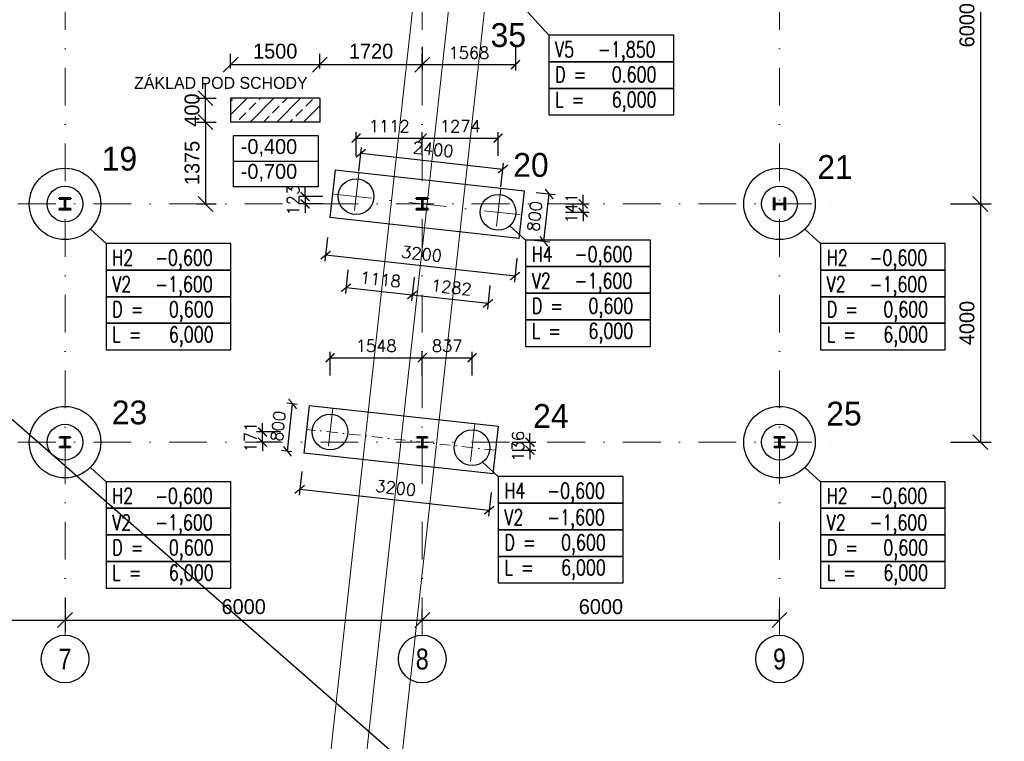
# Model space of a CAD drawing. Header units: millimetres. Extents: x -15255 to 382697, y -199968 to 116742.
# Tile 17 of 40: x 131467 to 148004, y -52420 to -40305. Entities that reach past the tile are written whole.
import ezdxf
from ezdxf.enums import TextEntityAlignment as Align

# ---------------------------------------------------------------- set-up
doc = ezdxf.new("R2010")
doc.units = ezdxf.units.MM
doc.header["$LTSCALE"] = 50
doc.linetypes.add('DASHDOT', pattern=[25.4, 12.7, -6.35, 0, -6.35])
for name, color, linetype in [('CISLA', 2, 'Continuous'), ('KOTY', 4, 'Continuous'), ('PILOTY', 2, 'Continuous')]:
    doc.layers.add(name, color=color, linetype=linetype)
for name, color, linetype, lineweight in [('CKKOTY', 3, 'Continuous', 25), ('CKRASTR', 1, 'DASHDOT', 18), ('CKRASTR_POPIS', 3, 'Continuous', 25), ('CSPROFILY_REZY', 4, 'Continuous', 50), ('OstKanDest', 32, '626B', 13)]:
    doc.layers.add(name, color=color, linetype=linetype, lineweight=lineweight)
doc.styles.add('Arial', font='ARIAL.TTF', dxfattribs={"width": 0.8})
doc.styles.add('RomanS', font='romans.shx')
doc.linetypes.add('626B', pattern='A,5,-2,5,-5.5,[150,stn.shx,S=0.1,R=0,X=0,Y=0],-5.5,5,-2', length=30)
doc.dimstyles.new('CADKON', dxfattribs={"dimscale": 100, "dimtxt": 2.5, "dimasz": 2.5, "dimexe": 1.8, "dimexo": 5, "dimgap": 1, "dimtad": 1, "dimdec": 0, "dimrnd": 1, "dimtxsty": 'Standard', "dimblk1": 'OBLIQUE', "dimblk2": 'OBLIQUE', "dimsah": 1, "dimcen": 2.5, "dimclrd": 256, "dimadec": 1, "dimazin": 2, "dimtfac": 1, "dimtdec": 0, "dimtix": 1, "dimtmove": 2, "dimatfit": 3, "dimldrblk": 'OPEN30', "dimfxl": 0, "dimtolj": 1, "dimlwd": -1, "dimarcsym": 0})
doc.dimstyles.new('IN 1_100', dxfattribs={"dimscale": 100, "dimtxt": 2, "dimasz": 1.5, "dimexe": 1, "dimexo": 2, "dimgap": 1, "dimtad": 1, "dimdec": 0, "dimzin": 0, "dimdsep": 46, "dimtxsty": 'RomanS', "dimblk": 'ARCHTICK', "dimcen": 0.09, "dimclrd": 256, "dimclre": 256, "dimclrt": 7, "dimadec": 0, "dimazin": 0, "dimtfac": 1, "dimtdec": 0, "dimtix": 1, "dimtmove": 2, "dimatfit": 3, "dimfxl": 0, "dimtolj": 1, "dimtzin": 0, "dimarcsym": 0})

# ---------------------------------------------------------------- blocks, each defined once
blk = doc.blocks.new('CK_S_EXT_HEAHEA200')
for p, q in [((-100, 95), (100, 95)), ((-100, 95), (-100, 85)), ((-100, 85), (-21.25, 85)), ((-3.25, -67), (-3.25, 67)), ((3.25, -67), (3.25, 67)), ((100, 85), (21.25, 85)), ((100, 95), (100, 85)), ((-100, -95), (-100, -85)), ((-100, -85), (-21.25, -85)), ((-100, -95), (100, -95)), ((100, -85), (21.25, -85)), ((100, -95), (100, -85))]:
    blk.add_line(p, q)
for centre, start, end in [((-21.25, 67), 0, 90), ((21.25, 67), 90, 180), ((-21.25, -67), 270, 0), ((21.25, -67), 180, 270)]:
    blk.add_arc(centre, 18, start, end)
blk = doc.blocks.new('CK_S_EXT_HEAHEA180')
for p, q in [((-90, 85.5), (90, 85.5)), ((-90, 85.5), (-90, 76)), ((-90, 76), (-18, 76)), ((-3, -61), (-3, 61)), ((3, -61), (3, 61)), ((90, 76), (18, 76)), ((90, 85.5), (90, 76)), ((-90, -85.5), (-90, -76)), ((-90, -76), (-18, -76)), ((-90, -85.5), (90, -85.5)), ((90, -76), (18, -76)), ((90, -85.5), (90, -76))]:
    blk.add_line(p, q)
for centre, start, end in [((-18, 61), 0, 90), ((18, 61), 90, 180), ((-18, -61), 270, 0), ((18, -61), 180, 270)]:
    blk.add_arc(centre, 15, start, end)
blk = doc.blocks.new('_OBLIQUE')
at = {"color": 0, "linetype": 'ByBlock'}
blk.add_line((-0.5, -0.5), (0.5, 0.5), dxfattribs=at)
blk = doc.blocks.new('*D149')
at = {"layer": 'CKKOTY', "color": 0, "lineweight": -2}
for p, q in [((147103, -37398), (147783, -37398)), ((147103, -43398), (147783, -43398))]:
    blk.add_line(p, q, dxfattribs=at)
at = {"layer": 'CKKOTY'}
blk.add_line((147603, -37398), (147603, -43398), dxfattribs=at)
at = {"layer": 'Defpoints', "color": 0}
for p in [(145229, -37398), (145229, -43398), (147603, -43398)]:
    blk.add_point(p, dxfattribs=at)
at = {"layer": 'CKKOTY', "xscale": 250, "yscale": 250, "zscale": 250}
for p, rotation in [((147603, -37398), 90), ((147603, -43398), 270)]:
    blk.add_blockref('_OBLIQUE', p, dxfattribs=dict(at, rotation=rotation))
at = {"layer": 'CKKOTY', "color": 0, "insert": (147378, -40398), "char_height": 250, "attachment_point": 5, "rotation": 90}
blk.add_mtext('\\A1;6000', dxfattribs=at)
blk = doc.blocks.new('_Open30')
at = {"color": 0, "lineweight": -2}
for p, q in [((-1, 0.268), (0, 0)), ((0, 0), (-1, -0.268)), ((0, 0), (-1, 0))]:
    blk.add_line(p, q, dxfattribs=at)
blk = doc.blocks.new('*D150')
at = {"layer": 'CKKOTY', "color": 0, "lineweight": -2}
for p, q in [((147103, -43398), (147783, -43398)), ((147103, -47398), (147783, -47398))]:
    blk.add_line(p, q, dxfattribs=at)
at = {"layer": 'CKKOTY'}
blk.add_line((147603, -43398), (147603, -47398), dxfattribs=at)
at = {"layer": 'Defpoints', "color": 0}
for p in [(145229, -43398), (145229, -47398), (147603, -47398)]:
    blk.add_point(p, dxfattribs=at)
at = {"layer": 'CKKOTY', "xscale": 250, "yscale": 250, "zscale": 250}
for p, rotation in [((147603, -43398), 90), ((147603, -47398), 270)]:
    blk.add_blockref('_OBLIQUE', p, dxfattribs=dict(at, rotation=rotation))
at = {"layer": 'CKKOTY', "color": 0, "insert": (147378, -45398), "char_height": 250, "attachment_point": 5, "rotation": 90}
blk.add_mtext('\\A1;4000', dxfattribs=at)
blk = doc.blocks.new('*D170')
at = {"layer": 'CKKOTY', "color": 0, "lineweight": -2}
for p, q in [((127729, -50019), (127729, -50565)), ((132229, -50019), (132229, -50565))]:
    blk.add_line(p, q, dxfattribs=at)
at = {"layer": 'CKKOTY'}
blk.add_line((127729, -50385), (132229, -50385), dxfattribs=at)
at = {"layer": 'Defpoints', "color": 0}
for p in [(127729, -49519), (132229, -49519), (132229, -50385)]:
    blk.add_point(p, dxfattribs=at)
at = {"layer": 'CKKOTY', "xscale": 250, "yscale": 250, "zscale": 250, "rotation": 180}
blk.add_blockref('_OBLIQUE', (127729, -50385), dxfattribs=at)
at = {"layer": 'CKKOTY', "xscale": 250, "yscale": 250, "zscale": 250}
blk.add_blockref('_OBLIQUE', (132229, -50385), dxfattribs=at)
at = {"layer": 'CKKOTY', "color": 0, "insert": (129979, -50160), "char_height": 250, "attachment_point": 5}
blk.add_mtext('\\A1;4500', dxfattribs=at)
blk = doc.blocks.new('*D171')
at = {"layer": 'CKKOTY', "color": 0, "lineweight": -2}
for p, q in [((132229, -50019), (132229, -50565)), ((138229, -50385), (138229, -50205))]:
    blk.add_line(p, q, dxfattribs=at)
at = {"layer": 'CKKOTY'}
blk.add_line((132229, -50385), (138229, -50385), dxfattribs=at)
at = {"layer": 'Defpoints', "color": 0}
for p in [(132229, -49519), (138229, -50385), (138229, -50385)]:
    blk.add_point(p, dxfattribs=at)
at = {"layer": 'CKKOTY', "xscale": 250, "yscale": 250, "zscale": 250, "rotation": 180}
blk.add_blockref('_OBLIQUE', (132229, -50385), dxfattribs=at)
at = {"layer": 'CKKOTY', "xscale": 250, "yscale": 250, "zscale": 250}
blk.add_blockref('_OBLIQUE', (138229, -50385), dxfattribs=at)
at = {"layer": 'CKKOTY', "color": 0, "insert": (135229, -50160), "char_height": 250, "attachment_point": 5}
blk.add_mtext('\\A1;6000', dxfattribs=at)
blk = doc.blocks.new('*D172')
at = {"layer": 'CKKOTY', "color": 0, "lineweight": -2}
for p, q in [((138229, -50385), (138229, -50205)), ((144229, -50385), (144229, -50205))]:
    blk.add_line(p, q, dxfattribs=at)
at = {"layer": 'CKKOTY'}
blk.add_line((138229, -50385), (144229, -50385), dxfattribs=at)
at = {"layer": 'Defpoints', "color": 0}
for p in [(138229, -50385), (144229, -50385), (144229, -50385)]:
    blk.add_point(p, dxfattribs=at)
at = {"layer": 'CKKOTY', "xscale": 250, "yscale": 250, "zscale": 250, "rotation": 180}
blk.add_blockref('_OBLIQUE', (138229, -50385), dxfattribs=at)
at = {"layer": 'CKKOTY', "xscale": 250, "yscale": 250, "zscale": 250}
blk.add_blockref('_OBLIQUE', (144229, -50385), dxfattribs=at)
at = {"layer": 'CKKOTY', "color": 0, "insert": (141229, -50160), "char_height": 250, "attachment_point": 5}
blk.add_mtext('\\A1;6000', dxfattribs=at)
blk = doc.blocks.new('*D321')
at = {"layer": 'CKKOTY'}
for p, q in [((134588, -41623), (134588, -41373)), ((134588, -42023), (134588, -41623)), ((134588, -42023), (134588, -42273))]:
    blk.add_line(p, q, dxfattribs=at)
at = {"layer": 'CKKOTY', "color": 0, "lineweight": -2}
for p, q in [((134437, -41623), (134768, -41623)), ((134437, -42023), (134768, -42023))]:
    blk.add_line(p, q, dxfattribs=at)
at = {"layer": 'Defpoints', "color": 0}
for p in [(133937, -41623), (134588, -41623), (133937, -42023)]:
    blk.add_point(p, dxfattribs=at)
at = {"layer": 'CKKOTY', "xscale": 250, "yscale": 250, "zscale": 250}
for p, rotation in [((134588, -41623), 270), ((134588, -42023), 90)]:
    blk.add_blockref('_OBLIQUE', p, dxfattribs=dict(at, rotation=rotation))
at = {"layer": 'CKKOTY', "color": 0, "insert": (134363, -41823), "char_height": 250, "attachment_point": 5, "rotation": 90}
blk.add_mtext('\\A1;400', dxfattribs=at)
blk = doc.blocks.new('*D322')
at = {"layer": 'CKKOTY', "color": 0, "lineweight": -2}
for p, q in [((134437, -42023), (134768, -42023)), ((134437, -43398), (134768, -43398))]:
    blk.add_line(p, q, dxfattribs=at)
at = {"layer": 'CKKOTY'}
blk.add_line((134588, -42023), (134588, -43398), dxfattribs=at)
at = {"layer": 'Defpoints', "color": 0}
for p in [(133937, -42023), (133937, -43398), (134588, -43398)]:
    blk.add_point(p, dxfattribs=at)
at = {"layer": 'CKKOTY', "xscale": 250, "yscale": 250, "zscale": 250}
for p, rotation in [((134588, -42023), 90), ((134588, -43398), 270)]:
    blk.add_blockref('_OBLIQUE', p, dxfattribs=dict(at, rotation=rotation))
at = {"layer": 'CKKOTY', "color": 0, "insert": (134363, -42710), "char_height": 250, "attachment_point": 5, "rotation": 90}
blk.add_mtext('\\A1;1375', dxfattribs=at)
blk = doc.blocks.new('*D323')
at = {"layer": 'CKKOTY', "color": 0, "lineweight": -2}
for p, q in [((135009, -41123), (135009, -40880)), ((136509, -41123), (136509, -40880))]:
    blk.add_line(p, q, dxfattribs=at)
at = {"layer": 'CKKOTY'}
blk.add_line((135009, -41060), (136509, -41060), dxfattribs=at)
at = {"layer": 'Defpoints', "color": 0}
for p in [(136509, -41060), (135009, -41623), (136509, -41623)]:
    blk.add_point(p, dxfattribs=at)
at = {"layer": 'CKKOTY', "xscale": 250, "yscale": 250, "zscale": 250, "rotation": 180}
blk.add_blockref('_OBLIQUE', (135009, -41060), dxfattribs=at)
at = {"layer": 'CKKOTY', "xscale": 250, "yscale": 250, "zscale": 250}
blk.add_blockref('_OBLIQUE', (136509, -41060), dxfattribs=at)
at = {"layer": 'CKKOTY', "color": 0, "insert": (135759, -40835), "char_height": 250, "attachment_point": 5}
blk.add_mtext('\\A1;1500', dxfattribs=at)
blk = doc.blocks.new('*D324')
at = {"layer": 'CKKOTY', "color": 0, "lineweight": -2}
for p, q in [((136509, -41123), (136509, -40880)), ((138229, -41123), (138229, -40880))]:
    blk.add_line(p, q, dxfattribs=at)
at = {"layer": 'CKKOTY'}
blk.add_line((136509, -41060), (138229, -41060), dxfattribs=at)
at = {"layer": 'Defpoints', "color": 0}
for p in [(138229, -41060), (136509, -41623), (138229, -41623)]:
    blk.add_point(p, dxfattribs=at)
at = {"layer": 'CKKOTY', "xscale": 250, "yscale": 250, "zscale": 250, "rotation": 180}
blk.add_blockref('_OBLIQUE', (136509, -41060), dxfattribs=at)
at = {"layer": 'CKKOTY', "xscale": 250, "yscale": 250, "zscale": 250}
blk.add_blockref('_OBLIQUE', (138229, -41060), dxfattribs=at)
at = {"layer": 'CKKOTY', "color": 0, "insert": (137369, -40835), "char_height": 250, "attachment_point": 5}
blk.add_mtext('\\A1;1720', dxfattribs=at)
blk = doc.blocks.new('_ArchTick')
at = {"color": 0, "linetype": 'ByBlock', "const_width": 0.15}
blk.add_lwpolyline([(-0.5, -0.5), (0.5, 0.5)], dxfattribs=at)
blk = doc.blocks.new('*D426')
at = {"layer": 'CKKOTY', "lineweight": -2}
for p, q in [((137117, -42593), (137117, -42193)), ((137117, -42293), (138229, -42293)), ((138229, -42593), (138229, -42193))]:
    blk.add_line(p, q, dxfattribs=at)
at = {"layer": 'Defpoints', "color": 0}
for p in [(138229, -42293), (138229, -42995), (137117, -43275)]:
    blk.add_point(p, dxfattribs=at)
at = {"layer": 'CKKOTY', "lineweight": -2, "xscale": 150, "yscale": 150, "zscale": 150, "rotation": 180}
blk.add_blockref('_ArchTick', (137117, -42293), dxfattribs=at)
at = {"layer": 'CKKOTY', "lineweight": -2, "xscale": 150, "yscale": 150, "zscale": 150}
blk.add_blockref('_ArchTick', (138229, -42293), dxfattribs=at)
at = {"layer": 'CKKOTY', "color": 7, "insert": (137673, -42093), "char_height": 200, "attachment_point": 5, "style": 'RomanS'}
blk.add_mtext('\\A1;1112', dxfattribs=at)
blk = doc.blocks.new('*D427')
at = {"layer": 'CKKOTY', "lineweight": -2}
for p, q in [((138229, -42593), (138229, -42193)), ((138229, -42293), (139502, -42293)), ((139502, -42593), (139502, -42193))]:
    blk.add_line(p, q, dxfattribs=at)
at = {"layer": 'Defpoints', "color": 0}
for p in [(139502, -42293), (138229, -42995), (139502, -43539)]:
    blk.add_point(p, dxfattribs=at)
at = {"layer": 'CKKOTY', "lineweight": -2, "xscale": 150, "yscale": 150, "zscale": 150, "rotation": 180}
blk.add_blockref('_ArchTick', (138229, -42293), dxfattribs=at)
at = {"layer": 'CKKOTY', "lineweight": -2, "xscale": 150, "yscale": 150, "zscale": 150}
blk.add_blockref('_ArchTick', (139502, -42293), dxfattribs=at)
at = {"layer": 'CKKOTY', "color": 7, "insert": (138866, -42093), "char_height": 200, "attachment_point": 5, "style": 'RomanS'}
blk.add_mtext('\\A1;1274', dxfattribs=at)
blk = doc.blocks.new('*D428')
at = {"layer": 'CKKOTY', "lineweight": -2}
for p, q in [((140932, -43398), (140932, -43248)), ((140632, -43398), (141032, -43398)), ((140932, -43539), (140932, -43398)), ((140632, -43539), (141032, -43539)), ((140932, -43539), (140932, -43689))]:
    blk.add_line(p, q, dxfattribs=at)
at = {"layer": 'Defpoints', "color": 0}
for p in [(139518, -43398), (140932, -43398), (139502, -43539)]:
    blk.add_point(p, dxfattribs=at)
at = {"layer": 'CKKOTY', "lineweight": -2, "xscale": 150, "yscale": 150, "zscale": 150}
for p, rotation in [((140932, -43398), 270), ((140932, -43539), 90)]:
    blk.add_blockref('_ArchTick', p, dxfattribs=dict(at, rotation=rotation))
at = {"layer": 'CKKOTY', "color": 7, "insert": (140732, -43468), "char_height": 200, "attachment_point": 5, "rotation": 90, "style": 'RomanS'}
blk.add_mtext('\\A1;141', dxfattribs=at)
blk = doc.blocks.new('*D429')
at = {"layer": 'CKKOTY', "lineweight": -2}
for p, q in [((136260, -43275), (136260, -43125)), ((136560, -43275), (136160, -43275)), ((136260, -43275), (136260, -43398)), ((136560, -43398), (136160, -43398)), ((136260, -43398), (136260, -43548))]:
    blk.add_line(p, q, dxfattribs=at)
at = {"layer": 'Defpoints', "color": 0}
for p in [(137117, -43275), (136260, -43398), (137103, -43398)]:
    blk.add_point(p, dxfattribs=at)
at = {"layer": 'CKKOTY', "lineweight": -2, "xscale": 150, "yscale": 150, "zscale": 150}
for p, rotation in [((136260, -43275), 270), ((136260, -43398), 90)]:
    blk.add_blockref('_ArchTick', p, dxfattribs=dict(at, rotation=rotation))
at = {"layer": 'CKKOTY', "color": 7, "insert": (136060, -43336), "char_height": 200, "attachment_point": 5, "rotation": 90, "style": 'RomanS'}
blk.add_mtext('\\A1;123', dxfattribs=at)
blk = doc.blocks.new('*D430')
at = {"layer": 'CKKOTY', "lineweight": -2}
for p, q in [((135545, -47227), (135545, -47077)), ((135845, -47227), (135445, -47227)), ((135545, -47398), (135545, -47227)), ((135845, -47398), (135445, -47398)), ((135545, -47398), (135545, -47548))]:
    blk.add_line(p, q, dxfattribs=at)
at = {"layer": 'Defpoints', "color": 0}
for p in [(135545, -47227), (136680, -47227), (136784, -47398)]:
    blk.add_point(p, dxfattribs=at)
at = {"layer": 'CKKOTY', "lineweight": -2, "xscale": 150, "yscale": 150, "zscale": 150}
for p, rotation in [((135545, -47227), 270), ((135545, -47398), 90)]:
    blk.add_blockref('_ArchTick', p, dxfattribs=dict(at, rotation=rotation))
at = {"layer": 'CKKOTY', "color": 7, "insert": (135345, -47312), "char_height": 200, "attachment_point": 5, "rotation": 90, "style": 'RomanS'}
blk.add_mtext('\\A1;171', dxfattribs=at)
blk = doc.blocks.new('*D431')
at = {"layer": 'CKKOTY', "lineweight": -2}
for p, q in [((140037, -47398), (140037, -47248)), ((139737, -47398), (140137, -47398)), ((140037, -47398), (140037, -47534)), ((139737, -47534), (140137, -47534)), ((140037, -47534), (140037, -47684))]:
    blk.add_line(p, q, dxfattribs=at)
at = {"layer": 'Defpoints', "color": 0}
for p in [(139423, -47398), (139463, -47534), (140037, -47534)]:
    blk.add_point(p, dxfattribs=at)
at = {"layer": 'CKKOTY', "lineweight": -2, "xscale": 150, "yscale": 150, "zscale": 150}
for p, rotation in [((140037, -47398), 270), ((140037, -47534), 90)]:
    blk.add_blockref('_ArchTick', p, dxfattribs=dict(at, rotation=rotation))
at = {"layer": 'CKKOTY', "color": 7, "insert": (139837, -47466), "char_height": 200, "attachment_point": 5, "rotation": 90, "style": 'RomanS'}
blk.add_mtext('\\A1;136', dxfattribs=at)
blk = doc.blocks.new('*D432')
at = {"layer": 'CKKOTY', "lineweight": -2}
for p, q in [((136680, -46280), (136680, -45880)), ((138229, -46280), (138229, -45880)), ((136680, -45980), (138229, -45980))]:
    blk.add_line(p, q, dxfattribs=at)
at = {"layer": 'Defpoints', "color": 0}
for p in [(138229, -45980), (138229, -46995), (136680, -47227)]:
    blk.add_point(p, dxfattribs=at)
at = {"layer": 'CKKOTY', "lineweight": -2, "xscale": 150, "yscale": 150, "zscale": 150, "rotation": 180}
blk.add_blockref('_ArchTick', (136680, -45980), dxfattribs=at)
at = {"layer": 'CKKOTY', "lineweight": -2, "xscale": 150, "yscale": 150, "zscale": 150}
blk.add_blockref('_ArchTick', (138229, -45980), dxfattribs=at)
at = {"layer": 'CKKOTY', "color": 7, "insert": (137454, -45780), "char_height": 200, "attachment_point": 5, "style": 'RomanS'}
blk.add_mtext('\\A1;1548', dxfattribs=at)
blk = doc.blocks.new('*D433')
at = {"layer": 'CKKOTY', "lineweight": -2}
for p, q in [((138229, -46280), (138229, -45880)), ((139066, -46280), (139066, -45880)), ((138229, -45980), (139066, -45980))]:
    blk.add_line(p, q, dxfattribs=at)
at = {"layer": 'Defpoints', "color": 0}
for p in [(139066, -45980), (138229, -46995), (139066, -47490)]:
    blk.add_point(p, dxfattribs=at)
at = {"layer": 'CKKOTY', "lineweight": -2, "xscale": 150, "yscale": 150, "zscale": 150, "rotation": 180}
blk.add_blockref('_ArchTick', (138229, -45980), dxfattribs=at)
at = {"layer": 'CKKOTY', "lineweight": -2, "xscale": 150, "yscale": 150, "zscale": 150}
blk.add_blockref('_ArchTick', (139066, -45980), dxfattribs=at)
at = {"layer": 'CKKOTY', "color": 7, "insert": (138647, -45780), "char_height": 200, "attachment_point": 5, "style": 'RomanS'}
blk.add_mtext('\\A1;837', dxfattribs=at)
blk = doc.blocks.new('*D437')
at = {"layer": 'CKKOTY', "lineweight": -2}
for p, q in [((138229, -40760), (138229, -41160)), ((139796, -40760), (139796, -41160)), ((138229, -41060), (139796, -41060))]:
    blk.add_line(p, q, dxfattribs=at)
at = {"layer": 'Defpoints', "color": 0}
for p in [(138229, -40069), (139796, -40069), (139796, -41060)]:
    blk.add_point(p, dxfattribs=at)
at = {"layer": 'CKKOTY', "lineweight": -2, "xscale": 150, "yscale": 150, "zscale": 150, "rotation": 180}
blk.add_blockref('_ArchTick', (138229, -41060), dxfattribs=at)
at = {"layer": 'CKKOTY', "lineweight": -2, "xscale": 150, "yscale": 150, "zscale": 150}
blk.add_blockref('_ArchTick', (139796, -41060), dxfattribs=at)
at = {"layer": 'CKKOTY', "color": 7, "insert": (139012, -40860), "char_height": 200, "attachment_point": 5, "style": 'RomanS'}
blk.add_mtext('\\A1;1568', dxfattribs=at)
blk = doc.blocks.new('*D439')
at = {"layer": 'CKKOTY', "lineweight": -2}
for p, q in [((136639, -43960), (136595, -44357)), ((139787, -44609), (136606, -44258)), ((139819, -44311), (139776, -44709))]:
    blk.add_line(p, q, dxfattribs=at)
at = {"layer": 'Defpoints', "color": 0}
for p in [(136675, -43629), (139856, -43980), (136606, -44258)]:
    blk.add_point(p, dxfattribs=at)
at = {"layer": 'CKKOTY', "lineweight": -2, "xscale": 150, "yscale": 150, "zscale": 150}
for p, rotation in [((136606, -44258), 173.6908836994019), ((139787, -44609), 353.6908836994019)]:
    blk.add_blockref('_ArchTick', p, dxfattribs=dict(at, rotation=rotation))
at = {"layer": 'CKKOTY', "color": 7, "insert": (138218, -44235), "char_height": 200, "attachment_point": 5, "rotation": 353.6909, "style": 'RomanS'}
blk.add_mtext('\\A1;3200', dxfattribs=at)
blk = doc.blocks.new('*D440')
at = {"layer": 'CKKOTY', "lineweight": -2}
for p, q in [((140143, -43207), (140459, -43242)), ((140272, -44026), (140360, -43231)), ((140055, -44002), (140371, -44037))]:
    blk.add_line(p, q, dxfattribs=at)
at = {"layer": 'Defpoints', "color": 0}
for p in [(139944, -43185), (140360, -43231), (139856, -43980)]:
    blk.add_point(p, dxfattribs=at)
at = {"layer": 'CKKOTY', "lineweight": -2, "xscale": 150, "yscale": 150, "zscale": 150}
for p, rotation in [((140360, -43231), 83.69088369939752), ((140272, -44026), 263.6908836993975)]:
    blk.add_blockref('_ArchTick', p, dxfattribs=dict(at, rotation=rotation))
at = {"layer": 'CKKOTY', "color": 7, "insert": (140117, -43607), "char_height": 200, "attachment_point": 5, "rotation": 83.6909, "style": 'RomanS'}
blk.add_mtext('\\A1;800', dxfattribs=at)
blk = doc.blocks.new('*D441')
at = {"layer": 'CKKOTY', "lineweight": -2}
for p, q in [((136204, -47891), (136160, -48288)), ((136171, -48189), (139352, -48540)), ((139385, -48242), (139341, -48640))]:
    blk.add_line(p, q, dxfattribs=at)
at = {"layer": 'Defpoints', "color": 0}
for p in [(136239, -47580), (139419, -47932), (139352, -48540)]:
    blk.add_point(p, dxfattribs=at)
at = {"layer": 'CKKOTY', "lineweight": -2, "xscale": 150, "yscale": 150, "zscale": 150}
for p, rotation in [((136171, -48189), 173.6908836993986), ((139352, -48540), 353.6908836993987)]:
    blk.add_blockref('_ArchTick', p, dxfattribs=dict(at, rotation=rotation))
at = {"layer": 'CKKOTY', "color": 7, "insert": (137784, -48166), "char_height": 200, "attachment_point": 5, "rotation": 353.6909, "style": 'RomanS'}
blk.add_mtext('\\A1;3200', dxfattribs=at)
blk = doc.blocks.new('*D442')
at = {"layer": 'CKKOTY', "lineweight": -2}
for p, q in [((136128, -46763), (135952, -46744)), ((135963, -47550), (136051, -46755)), ((136040, -47558), (135864, -47539))]:
    blk.add_line(p, q, dxfattribs=at)
at = {"layer": 'Defpoints', "color": 0}
for p in [(136051, -46755), (136326, -46785), (136239, -47580)]:
    blk.add_point(p, dxfattribs=at)
at = {"layer": 'CKKOTY', "lineweight": -2, "xscale": 150, "yscale": 150, "zscale": 150}
for p, rotation in [((136051, -46755), 83.69088369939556), ((135963, -47550), 263.6908836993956)]:
    blk.add_blockref('_ArchTick', p, dxfattribs=dict(at, rotation=rotation))
at = {"layer": 'CKKOTY', "color": 7, "insert": (135808, -47130), "char_height": 200, "attachment_point": 5, "rotation": 83.6909, "style": 'RomanS'}
blk.add_mtext('\\A1;800', dxfattribs=at)
blk = doc.blocks.new('*D492')
at = {"layer": 'CKKOTY', "lineweight": -2}
for p, q in [((136981, -44505), (136937, -44903)), ((138092, -44628), (138049, -45026)), ((136948, -44804), (138060, -44926))]:
    blk.add_line(p, q, dxfattribs=at)
at = {"layer": 'Defpoints', "color": 0}
for p in [(137117, -43275), (138229, -43398), (138060, -44926)]:
    blk.add_point(p, dxfattribs=at)
at = {"layer": 'CKKOTY', "lineweight": -2, "xscale": 150, "yscale": 150, "zscale": 150}
for p, rotation in [((136948, -44804), 173.6908836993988), ((138060, -44926), 353.6908836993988)]:
    blk.add_blockref('_ArchTick', p, dxfattribs=dict(at, rotation=rotation))
at = {"layer": 'CKKOTY', "color": 7, "insert": (137526, -44666), "char_height": 200, "attachment_point": 5, "rotation": 353.6909, "style": 'RomanS'}
blk.add_mtext('\\A1;1118', dxfattribs=at)
blk = doc.blocks.new('*D493')
at = {"layer": 'CKKOTY', "lineweight": -2}
for p, q in [((138092, -44628), (138049, -45026)), ((139366, -44769), (139322, -45167)), ((138060, -44926), (139333, -45067))]:
    blk.add_line(p, q, dxfattribs=at)
at = {"layer": 'Defpoints', "color": 0}
for p in [(138229, -43398), (139502, -43539), (139333, -45067)]:
    blk.add_point(p, dxfattribs=at)
at = {"layer": 'CKKOTY', "lineweight": -2, "xscale": 150, "yscale": 150, "zscale": 150}
for p, rotation in [((138060, -44926), 173.6908836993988), ((139333, -45067), 353.6908836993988)]:
    blk.add_blockref('_ArchTick', p, dxfattribs=dict(at, rotation=rotation))
at = {"layer": 'CKKOTY', "color": 7, "insert": (138718, -44798), "char_height": 200, "attachment_point": 5, "rotation": 353.6909, "style": 'RomanS'}
blk.add_mtext('\\A1;1282', dxfattribs=at)
blk = doc.blocks.new('*D494')
at = {"layer": 'CKKOTY', "lineweight": -2}
for p, q in [((137164, -42846), (137208, -42449)), ((137197, -42548), (139583, -42812)), ((139550, -43110), (139594, -42713))]:
    blk.add_line(p, q, dxfattribs=at)
at = {"layer": 'Defpoints', "color": 0}
for p in [(139583, -42812), (137117, -43275), (139502, -43539)]:
    blk.add_point(p, dxfattribs=at)
at = {"layer": 'CKKOTY', "lineweight": -2, "xscale": 150, "yscale": 150, "zscale": 150}
for p, rotation in [((137197, -42548), 173.6908836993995), ((139583, -42812), 353.6908836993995)]:
    blk.add_blockref('_ArchTick', p, dxfattribs=dict(at, rotation=rotation))
at = {"layer": 'CKKOTY', "color": 7, "insert": (138412, -42481), "char_height": 200, "attachment_point": 5, "rotation": 353.6909, "style": 'RomanS'}
blk.add_mtext('\\A1;2400', dxfattribs=at)

msp = doc.modelspace()

# ---------------------------------------------------------------- hatches: boundary and pattern name
at = {"layer": 'CKKOTY'}
h = msp.add_hatch(dxfattribs=at)
h.set_pattern_fill('ANSI33', color=256, scale=50, style=0)
h.paths.add_polyline_path([(136508.5, -41622.9), (135008.5, -41622.9), (135008.5, -42022.9), (136508.5, -42022.9)])

# ---------------------------------------------------------------- linework, layer by layer
at = {"linetype": 'Continuous'}
msp.add_line((140355.4, -40565.2), (139998.9, -40175.7), dxfattribs=at)
for p, q in [((135008.5, -41622.9), (135008.5, -42022.9)), ((136508.5, -41622.9), (135008.5, -41622.9)), ((136508.5, -41622.9), (136508.5, -42022.9)), ((136508.5, -42022.9), (135008.5, -42022.9)), ((132917.4, -44062), (132654, -43820.9)), ((139964.9, -44004.3), (139701.5, -43763.2)), ((144917.4, -44062), (144654, -43820.9)), ((139504.3, -47975), (139240.8, -47733.9)), ((132917.4, -48062), (132654, -47820.9)), ((144917.4, -48062), (144654, -47820.9))]:
    msp.add_line(p, q)
for points in [[(140355.4, -40565.2), (140355.4, -41011.8), (142451.4, -41011.8), (142451.4, -40565.2)], [(140355.4, -41011.8), (140355.4, -41458.4), (142451.4, -41458.4), (142451.4, -41011.8)], [(140355.4, -41458.4), (140355.4, -41905), (142451.4, -41905), (142451.4, -41458.4)], [(132917.4, -44062), (132917.4, -44508.6), (135013.5, -44508.6), (135013.5, -44062)], [(139964.9, -44004.3), (139964.9, -44450.9), (142061, -44450.9), (142061, -44004.3)], [(144917.4, -44062), (144917.4, -44508.6), (147013.5, -44508.6), (147013.5, -44062)], [(139964.9, -44450.9), (139964.9, -44897.5), (142061, -44897.5), (142061, -44450.9)], [(132917.4, -44508.6), (132917.4, -44955.2), (135013.5, -44955.2), (135013.5, -44508.6)], [(144917.4, -44508.6), (144917.4, -44955.2), (147013.5, -44955.2), (147013.5, -44508.6)], [(132917.4, -44955.2), (132917.4, -45401.9), (135013.5, -45401.9), (135013.5, -44955.2)], [(139964.9, -44897.5), (139964.9, -45344.1), (142061, -45344.1), (142061, -44897.5)], [(144917.4, -44955.2), (144917.4, -45401.9), (147013.5, -45401.9), (147013.5, -44955.2)], [(132917.4, -45401.9), (132917.4, -45848.5), (135013.5, -45848.5), (135013.5, -45401.9)], [(139964.9, -45344.1), (139964.9, -45790.8), (142061, -45790.8), (142061, -45344.1)], [(144917.4, -45401.9), (144917.4, -45848.5), (147013.5, -45848.5), (147013.5, -45401.9)], [(132917.4, -48062), (132917.4, -48508.6), (135013.5, -48508.6), (135013.5, -48062)], [(139504.3, -47975), (139504.3, -48421.6), (141600.3, -48421.6), (141600.3, -47975)], [(144917.4, -48062), (144917.4, -48508.6), (147013.5, -48508.6), (147013.5, -48062)], [(139504.3, -48421.6), (139504.3, -48868.2), (141600.3, -48868.2), (141600.3, -48421.6)], [(132917.4, -48508.6), (132917.4, -48955.2), (135013.5, -48955.2), (135013.5, -48508.6)], [(144917.4, -48508.6), (144917.4, -48955.2), (147013.5, -48955.2), (147013.5, -48508.6)], [(139504.3, -48868.2), (139504.3, -49314.8), (141600.3, -49314.8), (141600.3, -48868.2)], [(132917.4, -48955.2), (132917.4, -49401.9), (135013.5, -49401.9), (135013.5, -48955.2)], [(144917.4, -48955.2), (144917.4, -49401.9), (147013.5, -49401.9), (147013.5, -48955.2)], [(132917.4, -49401.9), (132917.4, -49848.5), (135013.5, -49848.5), (135013.5, -49401.9)], [(139504.3, -49314.8), (139504.3, -49761.4), (141600.3, -49761.4), (141600.3, -49314.8)], [(144917.4, -49401.9), (144917.4, -49848.5), (147013.5, -49848.5), (147013.5, -49401.9)]]:
    msp.add_lwpolyline(points, close=True, dxfattribs=at)
at = {"layer": 'CKKOTY'}
msp.add_line((135060, -42680), (136480, -42680), dxfattribs=at)
msp.add_lwpolyline([(135060, -42250), (136480, -42250), (136480, -43110), (135060, -43110)], close=True, dxfattribs=at)
at = {"layer": 'CKRASTR'}
for p, q in [((138228.5, -50638.2), (138228.5, -14397.9)), ((144228.5, -50638.2), (144228.5, -14397.9)), ((132228.5, -50638.2), (132228.5, -34897.9)), ((137161, -42877.4), (137073, -43672.6)), ((139546.4, -43141.1), (139458.5, -43936.3)), ((139900, -43582.7), (136719.4, -43231)), ((122546.4, -43397.9), (145228.5, -43397.9)), ((136724.1, -46829.1), (136636.1, -47624.2)), ((139109.5, -47092.8), (139021.6, -47888)), ((122546.4, -47397.9), (145228.5, -47397.9))]:
    msp.add_line(p, q, dxfattribs=at)
at = {"layer": 'CKRASTR', "ltscale": 0.3}
msp.add_line((139463.1, -47534.4), (136282.5, -47182.7), dxfattribs=at)
at = {"layer": 'CKRASTR_POPIS'}
for centre in [(132228.5, -51038.2), (138228.5, -51038.2), (144228.5, -51038.2)]:
    msp.add_circle(centre, 400, dxfattribs=at)
at = {"layer": 'KOTY'}
msp.add_line((150895.1, -64111.3), (87905.1, -9062.8), dxfattribs=at)
at = {"layer": 'OstKanDest'}
for p, q in [((134220.9, -74929.1), (155412.4, 116741.5)), ((134817.3, -74995.1), (156008.8, 116675.6)), ((135413.6, -75061), (156605.1, 116609.6))]:
    msp.add_line(p, q, dxfattribs=at)
at = {"layer": 'PILOTY'}
for p, q in [((136763.4, -42833.4), (136675.5, -43628.6)), ((139944, -43185.1), (136763.4, -42833.4)), ((139856.1, -43980.3), (139944, -43185.1)), ((139856.1, -43980.3), (136675.5, -43628.6)), ((136326.5, -46785.1), (136238.6, -47580.3)), ((139507.1, -47136.8), (136326.5, -46785.1)), ((139419.2, -47931.9), (139507.1, -47136.8)), ((139419.2, -47931.9), (136238.6, -47580.3))]:
    msp.add_line(p, q, dxfattribs=at)
for centre, radius in [((132228.5, -43397.9), 600), ((144228.5, -43397.9), 600), ((137117, -43275), 300), ((132228.5, -43397.9), 300), ((144228.5, -43397.9), 300), ((139502.5, -43538.7), 300), ((132228.5, -47397.9), 600), ((144228.5, -47397.9), 600), ((136680.1, -47226.7), 300), ((132228.5, -47397.9), 300), ((144228.5, -47397.9), 300), ((139065.6, -47490.4), 300)]:
    msp.add_circle(centre, radius, dxfattribs=at)

# ---------------------------------------------------------------- block references
at = {"layer": 'CSPROFILY_REZY'}
for name, p in [('CK_S_EXT_HEAHEA200', (132228.5, -43397.9)), ('CK_S_EXT_HEAHEA200', (138228.5, -43397.9)), ('CK_S_EXT_HEAHEA180', (132228.5, -47397.9)), ('CK_S_EXT_HEAHEA180', (138228.5, -47397.9)), ('CK_S_EXT_HEAHEA180', (144228.5, -47397.9))]:
    msp.add_blockref(name, p, dxfattribs=at)
at = {"layer": 'CSPROFILY_REZY', "rotation": 90}
msp.add_blockref('CK_S_EXT_HEAHEA200', (144228.5, -43397.9), dxfattribs=at)

# ---------------------------------------------------------------- texts
at = {"linetype": 'Continuous', "style": 'RomanS', "width": 0.75}
for s, p in [('V5', (140460.5, -40933)), ('-1,850', (141178.8, -40933)), ('D =', (140460.5, -41353.7)), ('0.600', (141410.6, -41353.7)), ('L =', (140460.5, -41774.5)), ('6,000', (141410.6, -41774.5)), ('H4', (140070, -44372.1)), ('-0,600', (140788.4, -44372.1)), ('H2', (133022.6, -44429.8)), ('-0,600', (133740.9, -44429.8)), ('H2', (145022.6, -44429.8)), ('-0,600', (145740.9, -44429.8)), ('V2', (133022.6, -44876.4)), ('-1,600', (133740.9, -44876.4)), ('V2', (140070, -44818.7)), ('-1,600', (140788.4, -44818.7)), ('V2', (145022.6, -44876.4)), ('-1,600', (145740.9, -44876.4)), ('D =', (140070, -45239.5)), ('0,600', (141020.2, -45239.5)), ('D =', (133022.6, -45297.2)), ('0,600', (133972.7, -45297.2)), ('D =', (145022.6, -45297.2)), ('0,600', (145972.7, -45297.2)), ('L =', (133022.6, -45717.9)), ('6,000', (133972.7, -45717.9)), ('L =', (140070, -45660.2)), ('6,000', (141020.2, -45660.2)), ('L =', (145022.6, -45717.9)), ('6,000', (145972.7, -45717.9)), ('H4', (139609.4, -48342.8)), ('-0,600', (140327.7, -48342.8)), ('H2', (133022.6, -48429.8)), ('-0,600', (133740.9, -48429.8)), ('H2', (145022.6, -48429.8)), ('-0,600', (145740.9, -48429.8)), ('V2', (133022.6, -48876.4)), ('-1,600', (133740.9, -48876.4)), ('V2', (139609.4, -48789.4)), ('-1,600', (140327.7, -48789.4)), ('V2', (145022.6, -48876.4)), ('-1,600', (145740.9, -48876.4)), ('0,600', (140559.5, -49210.1)), ('D =', (133022.6, -49297.2)), ('0,600', (133972.7, -49297.2)), ('D =', (139609.4, -49210.1)), ('D =', (145022.6, -49297.2)), ('0,600', (145972.7, -49297.2)), ('L =', (139609.4, -49630.9)), ('6,000', (140559.5, -49630.9)), ('L =', (133022.6, -49717.9)), ('6,000', (133972.7, -49717.9)), ('L =', (145022.6, -49717.9)), ('6,000', (145972.7, -49717.9))]:
    msp.add_text(s, height=259.88, dxfattribs=at).set_placement(p)
at = {"layer": 'CISLA'}
for s, p in [('35', (139376.1, -40763.3)), ('19', (132845, -42838.4)), ('20', (139756.2, -42943)), ('21', (144863.4, -42977.9)), ('23', (133013.8, -47099.1)), ('24', (140090.6, -47157.8)), ('25', (145014.1, -47118.7))]:
    msp.add_text(s, height=400, dxfattribs=at).set_placement(p)
at = {"layer": 'CKKOTY'}
for s, height, p in [('ZÁKLAD POD SCHODY', 200, (133390, -41466.1)), ('-0,400', 250, (135180, -42560)), ('-0,700', 250, (135180, -42976.7))]:
    msp.add_text(s, height=height, dxfattribs=at).set_placement(p)
at = {"layer": 'CKRASTR_POPIS', "style": 'Arial', "width": 0.8}
for s, p in [('7', (132228.5, -51038.2)), ('8', (138228.5, -51038.2)), ('9', (144228.5, -51038.2))]:
    msp.add_text(s, height=350, dxfattribs=at).set_placement(p, align=Align.MIDDLE)

# ---------------------------------------------------------------- dimensions: what is measured, and where the dimension line sits
at = {"layer": 'CKKOTY'}
for base, p1, p2, picture, middle in [((147602.9, -43397.9), (145228.5, -37397.9), (145228.5, -43397.9), '*D149', (147377.9, -40397.9)), ((147602.9, -47397.9), (145228.5, -43397.9), (145228.5, -47397.9), '*D150', (147377.9, -45397.9))]:
    dim = msp.add_linear_dim(base=base, p1=p1, p2=p2, angle=90, dimstyle='CADKON', override={"dimtmove": 2}, dxfattribs=at)
    dim.commit()
    dim.dimension.update_dxf_attribs({"geometry": picture, "text_midpoint": middle})
for base, p1, p2, dimstyle, picture, middle in [((139796.3, -41060), (138228.5, -40069.4), (139796.3, -40069.4), 'IN 1_100', '*D437', (139012.4, -40860)), ((136508.5, -41060), (135008.5, -41622.9), (136508.5, -41622.9), 'CADKON', '*D323', (135758.5, -40835)), ((138228.5, -41060), (136508.5, -41622.9), (138228.5, -41622.9), 'CADKON', '*D324', (137368.5, -40835)), ((138228.539, -42292.8628), (137117.0039, -43274.9742), (138228.539, -42995.4305), 'IN 1_100', '*D426', (137672.7714, -42092.8628)), ((139502.5, -42292.9), (138228.5, -42995.4), (139502.5, -43538.7), 'IN 1_100', '*D427', (138865.5, -42092.9)), ((138228.5, -45980.2), (136680.1, -47226.7), (138228.5, -46995.4), 'IN 1_100', '*D432', (137454.3, -45780.2)), ((139065.6, -45980.2), (138228.5, -46995.4), (139065.6, -47490.4), 'IN 1_100', '*D433', (138647, -45780.2)), ((132228.5, -50384.6), (127728.5, -49519.4), (132228.5, -49519.4), 'CADKON', '*D170', (129978.5, -50159.6)), ((138228.5, -50384.6), (132228.5, -49519.4), (138228.5, -50384.6), 'CADKON', '*D171', (135228.5, -50159.6)), ((144228.5, -50384.6), (138228.5, -50384.6), (144228.5, -50384.6), 'CADKON', '*D172', (141228.5, -50159.6))]:
    dim = msp.add_linear_dim(base=base, p1=p1, p2=p2, dimstyle=dimstyle, dxfattribs=at)
    dim.commit()
    dim.dimension.update_dxf_attribs({"geometry": picture, "text_midpoint": middle})
for base, p1, p2, angle, dimstyle, picture, middle in [((134588.2, -41622.9), (133936.7, -42022.9), (133936.7, -41622.9), 90, 'CADKON', '*D321', (134363.2, -41822.9)), ((134588.2, -43397.9), (133936.7, -42022.9), (133936.7, -43397.9), 90, 'CADKON', '*D322', (134363.2, -42710.4)), ((136259.6, -43397.9), (137117, -43275), (137103.4, -43397.9), 90, 'IN 1_100', '*D429', (136059.6, -43336.4)), ((140931.8, -43397.9), (139502.5, -43538.7), (139518, -43397.9), 90, 'IN 1_100', '*D428', (140731.8, -43468.3)), ((139333.5, -45067.3), (138228.5, -43397.9), (139502.5, -43538.7), 173.69088, 'IN 1_100', '*D493', (138718.5, -44798.1)), ((135545.4, -47226.7), (136783.9, -47397.9), (136680.1, -47226.7), 90, 'IN 1_100', '*D430', (135345.4, -47312.3)), ((140037.0714, -47534.3677), (139423.4457, -47397.8678), (139463.138, -47534.3677), 90, 'IN 1_100', '*D431', (139837.0714, -47466.1178))]:
    dim = msp.add_linear_dim(base=base, p1=p1, p2=p2, angle=angle, dimstyle=dimstyle, dxfattribs=at)
    dim.commit()
    dim.dimension.update_dxf_attribs({"geometry": picture, "text_midpoint": middle})
for p1, p2, distance, picture, middle in [((137117, -43275), (139502.5, -43538.7), 731.2, '*D494', (138412.1, -42481.3)), ((139856.1, -43980.3), (139944, -43185.1), -418.3, '*D440', (140117, -43606.7)), ((137117, -43275), (138228.5, -43397.9), -1537.9, '*D492', (137525.7, -44666.2)), ((139856.1, -43980.3), (136675.5, -43628.6), 633.1, '*D439', (138218.2, -44234.9)), ((136238.6, -47580.3), (136326.5, -46785.1), 277.1, '*D442', (135808.3, -47130.3)), ((136238.6, -47580.3), (139419.2, -47931.9), -612.1, '*D441', (137783.6, -48165.8))]:
    dim = msp.add_aligned_dim(p1=p1, p2=p2, distance=distance, dimstyle='IN 1_100', dxfattribs=at)
    dim.commit()
    dim.dimension.update_dxf_attribs({"geometry": picture, "text_midpoint": middle})

doc.saveas('drawing.dxf')
